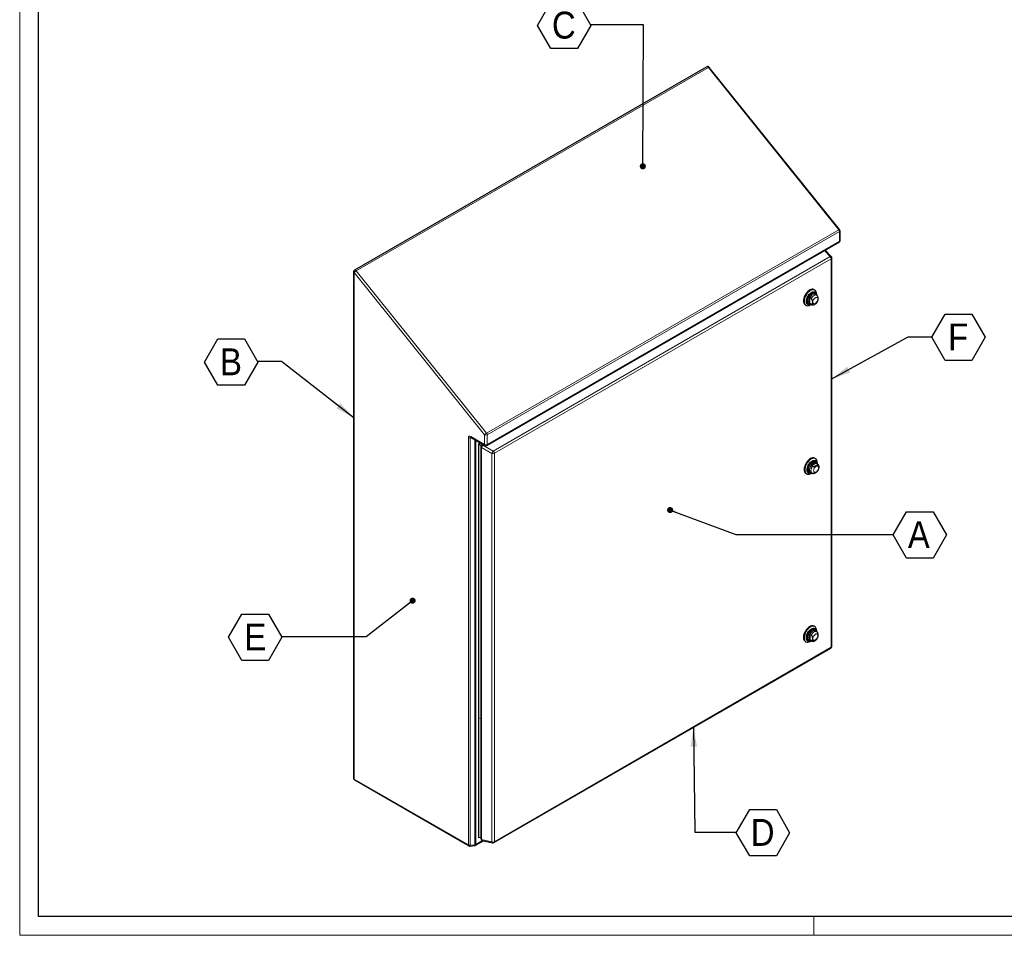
# Model space of a CAD drawing. Header units: millimetres. Extents: x 0 to 5046, y 0 to 3564.
# Tile 1 of 6: x 0 to 1569, y 0 to 1459. Entities that reach past the tile are written whole.
import ezdxf

# ---------------------------------------------------------------- set-up
doc = ezdxf.new("R2010")
doc.units = ezdxf.units.MM
doc.header["$LTSCALE"] = 6
doc.layers.add('SLD-0_1', color=7, linetype='Continuous')
doc.styles.add('SLDTEXTSTYLE3', font='Gothic.ttf', dxfattribs={"width": 0.913})
doc.styles.get("Standard").update_dxf_attribs({"font": 'Gothic.ttf'})
doc.dimstyles.new('SLDDIMSTYLE10', dxfattribs={"dimtxt": 0.18, "dimasz": 9.769231, "dimexe": 0, "dimexo": 0.0625, "dimgap": 0, "dimtad": 0, "dimtih": 1, "dimtoh": 1, "dimdec": 0, "dimrnd": 1e-09, "dimzin": 0, "dimdsep": 46, "dimtxsty": 'STANDARD', "dimblk1": 'DOT', "dimblk2": 'DOT', "dimsah": 1, "dimcen": 0.09, "dimadec": 0, "dimazin": 0, "dimtfac": 9.769231, "dimtdec": 0, "dimtofl": 0, "dimtmove": 0, "dimatfit": 3, "dimldrblk": 'DOT', "dimfxl": 1, "dimfrac": 2, "dimtolj": 1, "dimtzin": 0, "dimarcsym": 0})
doc.dimstyles.new('SLDDIMSTYLE9', dxfattribs={"dimtxt": 0.18, "dimasz": 31.75, "dimexe": 0, "dimexo": 0.0625, "dimgap": 0, "dimtad": 0, "dimtih": 1, "dimtoh": 1, "dimdec": 0, "dimrnd": 1e-09, "dimzin": 0, "dimdsep": 46, "dimtxsty": 'STANDARD', "dimsah": 1, "dimcen": 0.09, "dimadec": 0, "dimazin": 0, "dimtfac": 31.75, "dimtdec": 0, "dimtofl": 0, "dimtmove": 0, "dimatfit": 3, "dimfxl": 1, "dimfrac": 2, "dimtolj": 1, "dimtzin": 0, "dimarcsym": 0})

# ---------------------------------------------------------------- blocks, each defined once
blk = doc.blocks.new('SW_NOTE_0_13')
at = {"layer": 'SLD-0_1', "color": 0}
for p, q in [((0, -0.7), (21.3, 36.1)), ((21.3, 36.1), (63.8, 36.1)), ((63.8, 36.1), (85, -0.7)), ((21.3, -37.5), (0, -0.7)), ((85, -0.7), (63.8, -37.5)), ((63.8, -37.5), (21.3, -37.5))]:
    blk.add_line(p, q, dxfattribs=at)
at = {"layer": 'SLD-0_1', "color": 0, "insert": (42, 21.2), "char_height": 42.9, "attachment_point": 2, "style": 'SLDTEXTSTYLE3'}
blk.add_mtext('F', dxfattribs=at)
blk = doc.blocks.new('SW_NOTE_0_14')
at = {"layer": 'SLD-0_1', "color": 0}
for p, q in [((0, -0.7), (21.3, 36.1)), ((21.3, 36.1), (63.8, 36.1)), ((63.8, 36.1), (85, -0.7)), ((21.3, -37.5), (0, -0.7)), ((85, -0.7), (63.8, -37.5)), ((63.8, -37.5), (21.3, -37.5))]:
    blk.add_line(p, q, dxfattribs=at)
at = {"layer": 'SLD-0_1', "color": 0, "insert": (42, 21.2), "char_height": 42.9, "attachment_point": 2, "style": 'SLDTEXTSTYLE3'}
blk.add_mtext('D', dxfattribs=at)
blk = doc.blocks.new('SW_NOTE_0_15')
at = {"layer": 'SLD-0_1', "color": 0}
for p, q in [((-85, -0.7), (-63.8, 36.1)), ((-63.8, 36.1), (-21.3, 36.1)), ((-21.3, 36.1), (0, -0.7)), ((-63.8, -37.5), (-85, -0.7)), ((0, -0.7), (-21.3, -37.5)), ((-21.3, -37.5), (-63.8, -37.5))]:
    blk.add_line(p, q, dxfattribs=at)
at = {"layer": 'SLD-0_1', "color": 0, "insert": (-42.8, 21.2), "char_height": 42.9, "attachment_point": 2, "style": 'SLDTEXTSTYLE3'}
blk.add_mtext('B', dxfattribs=at)
blk = doc.blocks.new('SW_NOTE_0_16')
at = {"layer": 'SLD-0_1', "color": 0}
for p, q in [((-85, -0.7), (-63.8, 36.1)), ((-63.8, 36.1), (-21.3, 36.1)), ((-21.3, 36.1), (0, -0.7)), ((-63.8, -37.5), (-85, -0.7)), ((0, -0.7), (-21.3, -37.5)), ((-21.3, -37.5), (-63.8, -37.5))]:
    blk.add_line(p, q, dxfattribs=at)
at = {"layer": 'SLD-0_1', "color": 0, "insert": (-42.4, 21.2), "char_height": 42.9, "attachment_point": 2, "style": 'SLDTEXTSTYLE3'}
blk.add_mtext('E', dxfattribs=at)
blk = doc.blocks.new('_Dot')
at = {"color": 0, "linetype": 'ByBlock', "lineweight": -2}
blk.add_line((-0.5, 0), (-1, 0), dxfattribs=at)
at = {"color": 0, "linetype": 'ByBlock', "const_width": 0.5}
blk.add_lwpolyline([(-0.25, 0, 1), (0.25, 0, 1)], format="xyb", close=True, dxfattribs=at)
blk = doc.blocks.new('SW_NOTE_0_17')
at = {"layer": 'SLD-0_1', "color": 0}
for p, q in [((-85, -0.7), (-63.8, 36.1)), ((-63.8, 36.1), (-21.3, 36.1)), ((-21.3, 36.1), (0, -0.7)), ((-63.8, -37.5), (-85, -0.7)), ((0, -0.7), (-21.3, -37.5)), ((-21.3, -37.5), (-63.8, -37.5))]:
    blk.add_line(p, q, dxfattribs=at)
at = {"layer": 'SLD-0_1', "color": 0, "insert": (-42.9, 21.2), "char_height": 42.9, "attachment_point": 2, "style": 'SLDTEXTSTYLE3'}
blk.add_mtext('C', dxfattribs=at)
blk = doc.blocks.new('SW_NOTE_0_18')
at = {"layer": 'SLD-0_1', "color": 0}
for p, q in [((0, -0.7), (21.3, 36.1)), ((21.3, 36.1), (63.8, 36.1)), ((63.8, 36.1), (85, -0.7)), ((21.3, -37.5), (0, -0.7)), ((85, -0.7), (63.8, -37.5)), ((63.8, -37.5), (21.3, -37.5))]:
    blk.add_line(p, q, dxfattribs=at)
at = {"layer": 'SLD-0_1', "color": 0, "insert": (40.8, 21.2), "char_height": 42.9, "attachment_point": 2, "style": 'SLDTEXTSTYLE3'}
blk.add_mtext('A', dxfattribs=at)

msp = doc.modelspace()

# ---------------------------------------------------------------- linework, layer by layer
at = {"color": 7, "linetype": 'Continuous', "lineweight": 18}
for p, q in [((0.020875, 3563.511713), (0.020875, -0.488287)), ((5016.020875, 29.511713), (30.020875, 29.511713)), ((1266.020875, 29.511713), (1266.020875, -0.488287)), ((0.020875, -0.488287), (5046.020875, -0.488287))]:
    msp.add_line(p, q, dxfattribs=at)
at = {"color": 7, "linetype": 'Continuous', "lineweight": 25}
for p, q in [((30.020875, 29.511713), (30.020875, 3533.511713)), ((1095.196609, 1384.001648), (533.753825, 1059.887628)), ((1306.924073, 1124.670662), (1099.034679, 1383.283091)), ((1307.585881, 1107.221313), (1307.585881, 1122.791072)), ((744.642975, 780.509146), (1306.085759, 1104.623167)), ((1293.742483, 1081.325564), (1283.93501, 1091.835812)), ((1294.5491, 459.871594), (1294.5491, 1079.278843)), ((532.253703, 1057.289481), (532.253703, 249.886636)), ((1267.243231, 1028.19164), (1266.182571, 1028.803947)), ((1270.362441, 1020.040278), (1268.287835, 1021.237923)), ((1270.143295, 1020.166788), (1270.143295, 1021.781813)), ((1252.183709, 1004.554578), (1253.244369, 1003.942272)), ((1261.516592, 1014.497915), (1259.678115, 1015.559245)), ((1259.678115, 1006.614489), (1259.678115, 1015.559245)), ((1259.678115, 1006.614489), (1261.516592, 1005.553158)), ((1259.788525, 1006.515092), (1261.863132, 1005.317447)), ((1260.245409, 1004.636314), (1261.643986, 1005.443958)), ((1270.981978, 1019.589089), (1270.344462, 1020.012128)), ((719.674673, 793.191318), (741.643218, 780.509146)), ((734.496403, 784.634915), (731.140884, 782.697815)), ((731.140884, 782.697815), (731.140884, 346.222355)), ((735.45918, 780.204662), (731.140884, 782.697815)), ((735.057335, 778.704797), (735.057335, 153.615711)), ((738.412814, 782.374019), (736.557457, 781.302944)), ((1268.362982, 759.38913), (1267.302322, 760.001436)), ((1260.908277, 737.712582), (1262.982883, 736.514937)), ((1261.521077, 748.009372), (1269.267043, 752.481024)), ((1261.521077, 748.009372), (1263.359554, 746.948042)), ((1271.105521, 751.419693), (1269.267043, 752.481024)), ((1271.482192, 751.237768), (1269.407586, 752.435412)), ((1271.263046, 751.364278), (1271.263046, 752.979303)), ((1253.30346, 735.752068), (1254.36412, 735.139762)), ((1261.36516, 735.833804), (1262.763737, 736.641447)), ((1263.054628, 736.501916), (1263.668994, 736.221559)), ((1267.243231, 491.716162), (1266.182571, 492.328468)), ((1261.516592, 478.022436), (1259.678115, 479.083766)), ((1259.678115, 479.083766), (1259.678115, 470.13901)), ((1270.362441, 483.564799), (1268.287835, 484.762444)), ((1270.143295, 483.69131), (1270.143295, 485.306334)), ((755.969729, 147.224196), (1293.048978, 457.273447)), ((1252.183709, 468.0791), (1253.244369, 467.466794)), ((1259.678115, 470.13901), (1261.516592, 469.077679)), ((1259.788525, 470.039613), (1261.863132, 468.841969)), ((1260.245409, 468.160835), (1261.643986, 468.968479)), ((731.140884, 346.222355), (731.140884, 154.709138)), ((533.753825, 247.288489), (715.790192, 142.201132)), ((717.593874, 141.814701), (725.426132, 142.611957)), ((726.622206, 142.998388), (739.216242, 150.26877)), ((735.057335, 155.274932), (731.140884, 154.709138)), ((737.381764, 150.692767), (753.79428, 146.899398)), ((5016.020875, 29.511713), (30.020875, 29.511713))]:
    msp.add_line(p, q, dxfattribs=at)
at = {"color": 8, "linetype": 'Continuous', "lineweight": 18}
for p, q in [((1097.757147, 1382.912631), (536.314363, 1058.79861)), ((1305.646541, 1124.300201), (1097.757147, 1382.912631)), ((744.203757, 800.186181), (1305.646541, 1124.300201)), ((1306.707201, 1121.56646), (745.264417, 797.45244)), ((1306.707201, 1105.996701), (1306.707201, 1121.56646)), ((745.264417, 781.882681), (1306.707201, 1105.996701)), ((1291.917463, 1081.478598), (1282.841728, 1091.204673)), ((754.838214, 771.429347), (1291.917463, 1081.478598)), ((1293.67042, 1078.05423), (756.591171, 768.00498)), ((1293.67042, 458.646982), (1293.67042, 1078.05423)), ((741.021776, 797.45244), (533.132382, 1056.064869)), ((533.132382, 1056.064869), (533.132382, 248.662024)), ((536.314363, 1058.79861), (744.203757, 800.186181)), ((1261.86347, 1005.317252), (1261.516592, 1005.553158)), ((715.168749, 143.574666), (715.168749, 793.132882)), ((720.189593, 792.894061), (717.811014, 792.651942)), ((717.811014, 792.651942), (717.811014, 143.093726)), ((719.05323, 794.564852), (741.021776, 781.882681)), ((725.643272, 143.890982), (725.643272, 789.745719)), ((727.243648, 788.821841), (727.243648, 144.371922)), ((741.021776, 781.882681), (741.021776, 797.45244)), ((745.264417, 797.45244), (745.264417, 781.882681)), ((752.749121, 767.810932), (736.336605, 777.286138)), ((736.336605, 777.286138), (736.336605, 152.197052)), ((739.691989, 781.635567), (738.425698, 780.904553)), ((738.425698, 780.904553), (754.838214, 771.429347)), ((752.749121, 148.403684), (752.749121, 767.810932)), ((756.591171, 768.00498), (756.591171, 148.597731)), ((1271.105521, 751.419693), (1271.473305, 751.242877)), ((756.591171, 148.597731), (1293.67042, 458.646982)), ((1261.863303, 468.84187), (1261.516592, 469.077679)), ((731.140884, 346.222355), (735.057335, 345.374677)), ((533.132382, 248.662024), (715.168749, 143.574666)), ((717.811014, 143.093726), (725.643272, 143.890982)), ((727.243648, 144.371922), (737.960966, 150.558898)), ((736.336605, 152.197052), (752.749121, 148.403684))]:
    msp.add_line(p, q, dxfattribs=at)
at = {"color": 8, "linetype": 'Continuous', "lineweight": 18, "flags": 128}
for points in [[(1097.757147, 1382.912631), (1097.245525, 1383.452702), (1096.696487, 1383.853124), (1096.147449, 1384.086608), (1095.635827, 1384.137243), (1095.196609, 1384.001648)], [(1256.095921, 1010.705599), (1256.224996, 1012.293455), (1256.607261, 1013.969318), (1257.228026, 1015.668784), (1258.063435, 1017.326546), (1259.081384, 1018.878895), (1260.242754, 1020.266176), (1261.502913, 1021.435076), (1262.813435, 1022.340675), (1264.123957, 1022.948172), (1265.384117, 1023.234221), (1266.545486, 1023.187829), (1267.563435, 1022.810779), (1268.398844, 1022.117561), (1269.019609, 1021.134814), (1269.184583, 1020.720241)], [(1268.287835, 1021.237923), (1268.059928, 1021.356082), (1267.043384, 1021.622108), (1265.895498, 1021.549614), (1264.666439, 1021.141769), (1263.409921, 1020.416397), (1262.180862, 1019.405201), (1261.032976, 1018.152374), (1260.016432, 1016.712671), (1259.175658, 1015.149014), (1258.547399, 1013.529742), (1258.159114, 1011.925626), (1258.027772, 1010.406773)], [(1261.516592, 1014.497915), (1262.461325, 1016.083849), (1263.578345, 1017.509125), (1264.814947, 1018.706493), (1266.112786, 1019.61946), (1267.410625, 1020.204946), (1268.647228, 1020.435329), (1269.764248, 1020.299737), (1270.36227, 1020.040377)], [(1260.685273, 1005.997411), (1260.242754, 1005.932854), (1259.081384, 1005.979246), (1258.063435, 1006.356296), (1257.228026, 1007.049515), (1256.607261, 1008.032262), (1256.224996, 1009.26677), (1256.095921, 1010.705599)], [(1264.34502, 1009.209128), (1264.477537, 1010.447979), (1264.866058, 1011.755405), (1265.484107, 1013.042308), (1266.289563, 1014.220987), (1267.227537, 1015.211118), (1268.234107, 1015.945225), (1269.240677, 1016.373279), (1270.17865, 1016.46611), (1270.984107, 1016.21739), (1271.602155, 1015.644071), (1271.990677, 1014.785222), (1272.123194, 1013.699373), (1271.990677, 1012.460522), (1271.602155, 1011.153096), (1270.984107, 1009.866193), (1270.17865, 1008.687514), (1269.240677, 1007.697383), (1268.234107, 1006.963276), (1267.227537, 1006.535222), (1266.289563, 1006.442391), (1265.484107, 1006.691111), (1264.866058, 1007.26443), (1264.477537, 1008.123279), (1264.34502, 1009.209128)], [(1265.157931, 752.014594), (1263.908297, 751.141527), (1262.713278, 750.00328), (1261.625102, 748.649599), (1260.691328, 747.139648), (1259.952765, 745.539417), (1259.441694, 743.918846), (1259.180449, 742.34876), (1259.180449, 740.89778), (1259.441694, 739.629321), (1259.952765, 738.59882), (1260.691328, 737.851316), (1260.908277, 737.712582)], [(1263.019111, 736.494376), (1262.458459, 736.903762), (1261.78262, 737.803502), (1261.363925, 738.989778), (1261.22213, 740.406618), (1261.363925, 741.987171), (1261.78262, 743.656862), (1262.458459, 745.336909), (1263.359554, 746.948042)], [(1269.353858, 747.142715), (1270.360428, 747.570769), (1271.298402, 747.663599), (1272.103858, 747.41488), (1272.721906, 746.84156), (1273.110428, 745.982711), (1273.242945, 744.896862), (1273.110428, 743.658012), (1272.721906, 742.350586), (1272.103858, 741.063683), (1271.298402, 739.885003), (1270.360428, 738.894872), (1269.353858, 738.160766), (1268.347288, 737.732711), (1267.409314, 737.639881), (1266.603858, 737.8886), (1265.98581, 738.46192), (1265.597288, 739.320769), (1265.464771, 740.406618), (1265.597288, 741.645468), (1265.98581, 742.952894), (1266.603858, 744.239797), (1267.409314, 745.418477), (1268.347288, 746.408608), (1269.353858, 747.142715)], [(1260.685273, 469.521932), (1260.242754, 469.457375), (1259.081384, 469.503767), (1258.063435, 469.880818), (1257.228026, 470.574036), (1256.607261, 471.556783), (1256.224996, 472.791291), (1256.095921, 474.23012), (1256.224996, 475.817976), (1256.607261, 477.493839), (1257.228026, 479.193306), (1258.063435, 480.851067), (1259.081384, 482.403416), (1260.242754, 483.790697), (1261.502913, 484.959597), (1262.813435, 485.865197), (1264.123957, 486.472694), (1265.384117, 486.758742), (1266.545486, 486.71235), (1267.563435, 486.3353), (1268.398844, 485.642082), (1269.019609, 484.659335), (1269.184583, 484.244763)], [(1268.287835, 484.762444), (1268.059928, 484.880603), (1267.043384, 485.146629), (1265.895498, 485.074136), (1264.666439, 484.66629), (1263.409921, 483.940918), (1262.180862, 482.929722), (1261.032976, 481.676895), (1260.016432, 480.237192), (1259.175658, 478.673535), (1258.547399, 477.054264), (1258.159114, 475.450147), (1258.027772, 473.931294), (1258.159114, 472.564085), (1258.547399, 471.408273), (1259.175658, 470.514374), (1259.788525, 470.039613)], [(1261.516592, 478.022436), (1262.461325, 479.60837), (1263.578345, 481.033646), (1264.814947, 482.231015), (1266.112786, 483.143981), (1267.410625, 483.729468), (1268.647228, 483.95985), (1269.764248, 483.824258), (1270.362103, 483.564995)], [(1272.123194, 477.223894), (1271.990677, 475.985044), (1271.602155, 474.677617), (1270.984107, 473.390714), (1270.17865, 472.212035), (1269.240677, 471.221904), (1268.234107, 470.487797), (1267.227537, 470.059743), (1266.289563, 469.966913), (1265.484107, 470.215632), (1264.866058, 470.788952), (1264.477537, 471.6478), (1264.34502, 472.733649), (1264.477537, 473.9725), (1264.866058, 475.279926), (1265.484107, 476.566829), (1266.289563, 477.745509), (1267.227537, 478.73564), (1268.234107, 479.469746), (1269.240677, 479.8978), (1270.17865, 479.990631), (1270.984107, 479.741911), (1271.602155, 479.168592), (1271.990677, 478.309743), (1272.123194, 477.223894)]]:
    msp.add_lwpolyline(points, dxfattribs=at)
at = {"color": 7, "linetype": 'Continuous', "lineweight": 25, "flags": 128}
for points in [[(1266.182571, 1028.803947), (1265.747719, 1029.025568), (1264.474082, 1029.395509), (1263.063411, 1029.436106), (1261.552244, 1029.146308), (1259.979718, 1028.53362), (1258.386562, 1027.61391), (1256.814036, 1026.410998), (1255.302869, 1024.95604), (1253.892198, 1023.286718), (1252.618561, 1021.446266), (1251.514942, 1019.482351), (1250.609926, 1017.445837), (1249.926951, 1015.38947), (1249.483707, 1013.366507), (1249.291674, 1011.429343), (1249.355824, 1009.62815), (1249.674496, 1008.009576), (1250.239437, 1006.615543), (1251.036015, 1005.482155), (1252.0436, 1004.638766), (1252.183709, 1004.554578)], [(1270.143295, 1021.781813), (1270.015099, 1023.54156), (1269.633832, 1025.107719), (1269.009368, 1026.439727), (1268.15788, 1027.503085), (1267.101421, 1028.270254), (1265.867354, 1028.721364), (1264.48764, 1028.844731), (1262.998013, 1028.637161), (1261.437052, 1028.104029), (1259.845188, 1027.259143), (1258.263647, 1026.124385), (1256.733391, 1024.729145), (1255.294053, 1023.109559), (1253.98291, 1021.307574), (1252.833922, 1019.369859), (1251.876845, 1017.3466), (1251.136468, 1015.2902), (1250.631967, 1013.253917), (1250.376406, 1011.29049), (1250.376406, 1009.450772), (1250.631967, 1007.782409), (1251.136468, 1006.328611), (1251.876845, 1005.127032), (1252.833922, 1004.208791), (1253.98291, 1003.59767), (1255.294053, 1003.309497), (1256.733391, 1003.351735), (1258.263647, 1003.723291), (1259.845188, 1004.414542), (1260.245409, 1004.636314)], [(1261.635211, 1005.449024), (1260.559591, 1004.968924), (1259.154283, 1004.60552), (1257.84081, 1004.577697), (1256.661388, 1004.886348), (1255.653926, 1005.521552), (1254.850804, 1006.462895), (1254.277834, 1007.68012), (1253.953433, 1009.134105), (1253.888027, 1010.778117), (1254.083719, 1012.559317), (1254.534217, 1014.420455), (1255.225044, 1016.301714), (1256.133996, 1018.142626), (1257.231857, 1019.884026), (1258.483343, 1021.469941), (1259.848228, 1022.8494), (1261.282645, 1023.978065), (1262.74049, 1024.819661), (1264.174906, 1025.347138), (1265.539792, 1025.543542), (1266.791277, 1025.402561), (1267.889138, 1024.928726), (1268.79809, 1024.137266), (1269.488917, 1023.05362), (1269.939416, 1021.712616), (1270.13452, 1020.171854)], [(1260.84437, 1005.905566), (1260.647297, 1005.831174), (1259.329485, 1005.503396), (1258.103008, 1005.500595), (1257.009632, 1005.822866), (1256.086592, 1006.459235), (1255.365319, 1007.388031), (1254.870376, 1008.577626), (1254.618618, 1009.987508), (1254.618618, 1011.569667), (1254.870376, 1013.270223), (1255.365319, 1015.031266), (1256.086592, 1016.792826), (1257.009632, 1018.494916), (1258.103008, 1020.079571), (1259.329485, 1021.49283), (1260.647297, 1022.686565), (1262.011567, 1023.620125)], [(1262.506542, 1022.721976), (1261.201789, 1021.824887), (1259.944193, 1020.672481), (1258.779207, 1019.306407), (1257.748937, 1017.77604), (1256.890619, 1016.136691), (1256.235275, 1014.44761), (1255.806591, 1012.769845), (1255.62006, 1011.164035), (1255.682425, 1009.688218), (1255.991432, 1008.395733), (1256.535911, 1007.333296), (1257.296185, 1006.539304), (1258.244774, 1006.042455), (1259.347395, 1005.860706), (1260.564196, 1006.000626), (1260.645202, 1006.020543)], [(1262.011567, 1023.620125), (1263.375838, 1024.261718), (1264.69365, 1024.589497), (1265.920127, 1024.592298), (1267.013502, 1024.270027), (1267.936543, 1023.633658), (1268.657815, 1022.704861), (1269.152758, 1021.515267), (1269.343679, 1020.628397)], [(1269.144511, 1020.743374), (1268.777809, 1021.688261), (1268.122465, 1022.620698), (1267.264147, 1023.269054), (1266.233877, 1023.609896), (1265.068891, 1023.630906), (1263.811295, 1023.331323), (1262.506542, 1022.721976)], [(1259.678115, 1015.559245), (1259.073837, 1014.217695), (1258.628514, 1012.86155), (1258.355756, 1011.532262), (1258.263901, 1010.270459), (1258.355756, 1009.11471), (1258.628514, 1008.10034), (1259.073837, 1007.258355), (1259.678115, 1006.614489)], [(1267.302322, 760.001436), (1266.563781, 760.346039), (1265.252639, 760.634212), (1263.8133, 760.591973), (1262.283044, 760.220417), (1260.701504, 759.529166), (1259.109639, 758.536124), (1257.548679, 757.26701), (1256.059051, 755.754694), (1254.679337, 754.038342), (1253.44527, 752.162409), (1252.388812, 750.175479), (1251.537324, 748.129014), (1250.912859, 746.076015), (1250.531592, 744.069654), (1250.403396, 742.161895)], [(1271.263046, 752.979303), (1271.255018, 753.434971), (1271.062984, 755.150417), (1270.61974, 756.661621), (1269.936765, 757.929443), (1269.031749, 758.921047), (1267.928131, 759.610751), (1266.654493, 759.980692), (1265.243823, 760.02129), (1263.732655, 759.731491), (1262.16013, 759.118803), (1260.566973, 758.199093), (1258.994447, 756.996182), (1257.48328, 755.541224), (1256.07261, 753.871901), (1254.798972, 752.031449), (1253.695353, 750.067534), (1252.790337, 748.03102), (1252.107363, 745.974653), (1251.664119, 743.951691), (1251.472085, 742.014527), (1251.536235, 740.213333), (1251.854907, 738.59476), (1252.419848, 737.200726), (1253.216427, 736.067338), (1254.224011, 735.223949), (1255.416506, 734.692403), (1256.763027, 734.486466), (1258.228698, 734.611472), (1259.775561, 735.064183), (1261.363551, 735.832875), (1261.363551, 735.832875)], [(1254.99959, 741.549589), (1255.13027, 743.301718), (1255.518111, 745.148411), (1256.150646, 747.030316), (1257.007546, 748.886946), (1258.061269, 750.658628), (1259.277947, 752.288417), (1260.618476, 753.723932), (1262.03977, 754.919034), (1263.496147, 755.835311), (1264.940798, 756.443313), (1266.327291, 756.723499), (1267.611063, 756.666863), (1268.750852, 756.275226), (1269.710024, 755.561174), (1270.457752, 754.547659), (1270.970002, 753.267256), (1271.23031, 751.761117), (1271.254271, 751.369344)], [(1261.964121, 737.103056), (1261.099474, 736.824593), (1259.82188, 736.658595), (1258.656984, 736.819015), (1257.644457, 737.300388), (1256.818778, 738.086324), (1256.208065, 739.150057), (1255.833115, 740.455364), (1255.706697, 741.957793), (1255.833115, 743.606182), (1256.208065, 745.344397), (1256.818778, 747.113244), (1257.644457, 748.852488), (1258.656984, 750.502901), (1259.82188, 752.00828), (1261.099474, 753.317361), (1262.446261, 754.385565), (1263.816376, 755.176516), (1265.163162, 755.663278), (1266.440757, 755.829276), (1267.605652, 755.668857), (1268.61818, 755.187483), (1269.443858, 754.401548), (1270.054571, 753.337815), (1270.429521, 752.032508), (1270.46343, 751.825886)], [(1268.666075, 754.300121), (1268.615926, 754.332553), (1267.625374, 754.751874), (1266.490285, 754.853368), (1265.251684, 754.633367), (1263.954337, 754.099823), (1262.645133, 753.272019), (1261.371391, 752.179875), (1260.179148, 750.862862), (1259.111493, 749.368582), (1258.207015, 747.751042), (1257.498403, 746.068704), (1257.01127, 744.382371), (1256.76322, 742.752993), (1256.76322, 741.239458), (1257.01127, 739.896472), (1257.498403, 738.772571), (1258.207015, 737.908378), (1259.111493, 737.335126), (1260.179148, 737.073534), (1261.347664, 737.128899)], [(1261.721762, 737.17965), (1261.362505, 737.130344), (1260.201135, 737.176736), (1259.183186, 737.553786), (1258.347777, 738.247004), (1257.727012, 739.229751), (1257.344747, 740.46426), (1257.215672, 741.903089), (1257.344747, 743.490945), (1257.727012, 745.166807), (1258.347777, 746.866274), (1259.183186, 748.524035), (1260.201135, 750.076384), (1261.362505, 751.463665), (1262.622664, 752.632565), (1263.933186, 753.538165)], [(1263.933186, 753.538165), (1265.243708, 754.145662), (1266.503868, 754.431711), (1267.665237, 754.385319), (1268.683186, 754.008268), (1269.518595, 753.31505), (1270.13936, 752.332303), (1270.275902, 751.99746)], [(1262.858812, 736.701676), (1262.03977, 736.308563), (1260.618476, 735.862674), (1259.277947, 735.750447), (1258.061269, 735.975489), (1257.007546, 736.530568), (1256.150646, 737.397843), (1255.518111, 738.549438), (1255.13027, 739.948341), (1254.99959, 741.549589)], [(1269.267043, 752.481024), (1268.40738, 752.682548), (1267.455613, 752.647347), (1266.440834, 752.376499), (1265.39406, 751.87828), (1264.347286, 751.167919), (1263.332507, 750.267129), (1262.38074, 749.203443), (1261.521077, 748.009372)], [(1266.182571, 492.328468), (1266.040761, 492.407081), (1264.806694, 492.858191), (1263.42698, 492.981558), (1261.937352, 492.773988), (1260.376392, 492.240856), (1258.784528, 491.39597), (1257.202987, 490.261212), (1255.672731, 488.865972), (1254.233393, 487.246386), (1252.92225, 485.444401), (1251.773262, 483.506686), (1250.816185, 481.483428), (1250.075808, 479.427027), (1249.571306, 477.390744), (1249.315746, 475.427318), (1249.315746, 473.587599), (1249.571306, 471.919236), (1250.075808, 470.465439), (1250.816185, 469.263859), (1251.773262, 468.345618), (1252.183709, 468.0791)], [(1260.2438, 491.023049), (1258.65581, 489.958286), (1257.108947, 488.625027), (1255.643275, 487.057805), (1254.296755, 485.297209), (1253.10426, 483.388837), (1252.096676, 481.382115), (1251.300097, 479.329017), (1250.735156, 477.282717), (1250.416484, 475.296212), (1250.352334, 473.420953), (1250.544368, 471.705506), (1250.987612, 470.194303), (1251.670586, 468.926481), (1252.575602, 467.934877), (1253.679221, 467.245173), (1254.952858, 466.875231), (1256.363529, 466.834634), (1257.874696, 467.124432), (1259.447222, 467.73712), (1260.245409, 468.160835)], [(1261.635211, 468.973545), (1260.202087, 468.37159), (1258.815594, 468.091404), (1257.531823, 468.14804), (1256.392034, 468.539678), (1255.432861, 469.253729), (1254.685133, 470.267244), (1254.172883, 471.547647), (1253.912575, 473.053786), (1253.912575, 474.737252), (1254.172883, 476.543936), (1254.685133, 478.415771), (1255.432861, 480.292594), (1256.392034, 482.114082), (1257.531823, 483.821692), (1258.815594, 485.360539), (1260.202087, 486.681164), (1261.646739, 487.74112), (1263.103116, 488.506341), (1264.524409, 488.95223), (1265.864938, 489.064456), (1267.081617, 488.839414), (1268.135339, 488.284335), (1268.992239, 487.41706), (1269.624774, 486.265465), (1270.012615, 484.866562), (1270.13452, 483.696375)], [(1254.586946, 474.284825), (1254.713364, 475.933214), (1255.088314, 477.671428), (1255.699027, 479.440276), (1256.524706, 481.17952), (1257.537233, 482.829933), (1258.702129, 484.335312), (1259.979723, 485.644393), (1261.32651, 486.712597), (1262.696625, 487.503548), (1264.043411, 487.99031), (1265.321006, 488.156308), (1266.485901, 487.995889), (1267.498428, 487.514515), (1268.324107, 486.728579), (1268.93482, 485.664846), (1269.30977, 484.35954), (1269.343679, 484.152918)], [(1269.144511, 484.267895), (1269.021652, 484.650195), (1268.477173, 485.712632), (1267.716899, 486.506624), (1266.768309, 487.003473), (1265.665689, 487.185222), (1264.448888, 487.045302), (1263.161886, 486.588769), (1261.851198, 485.832125), (1260.564196, 484.802717), (1259.347395, 483.537749), (1258.244774, 482.082941), (1257.296185, 480.490874), (1256.535911, 478.819089), (1255.991432, 477.128009), (1255.682425, 475.478753), (1255.62006, 473.930931), (1255.806591, 472.540484), (1256.235275, 471.357667), (1256.890619, 470.42523), (1257.748937, 469.776874), (1258.779207, 469.436032), (1259.944193, 469.415022), (1260.645202, 469.545065)], [(1270.143295, 485.306334), (1270.071117, 486.64259), (1269.752444, 488.261164), (1269.187503, 489.655197), (1268.390925, 490.788585), (1267.38334, 491.631974), (1266.190845, 492.163521), (1264.844325, 492.369458), (1263.378653, 492.244452), (1261.831791, 491.791741), (1260.2438, 491.023049)], [(1260.84437, 469.430087), (1259.979723, 469.151625), (1258.702129, 468.985627), (1257.537233, 469.146046), (1256.524706, 469.62742), (1255.699027, 470.413355), (1255.088314, 471.477089), (1254.713364, 472.782395), (1254.586946, 474.284825)], [(1259.678115, 479.083766), (1259.073837, 477.742216), (1258.628514, 476.386072), (1258.355756, 475.056783), (1258.263901, 473.79498), (1258.355756, 472.639231), (1258.628514, 471.624861), (1259.073837, 470.782876), (1259.678115, 470.13901)]]:
    msp.add_lwpolyline(points, dxfattribs=at)
at = {"color": 7, "linetype": 'Continuous', "lineweight": 25}
for centre, radius, start, end in [((1096.696487, 1381.403501), 3, 38.794571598, 119.997311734), ((1304.585881, 1122.791072), 3, 0, 38.794571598), ((1304.585881, 1107.221313), 3, 299.997311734, 0), ((1291.5491, 1079.278843), 3, 0, 43.018972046), ((535.253703, 1057.289481), 3, 119.997311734, 180), ((738.057335, 778.704797), 3, 119.997311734, 180), ((743.143097, 783.107293), 3, 240.002688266, 299.997311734), ((1257.314171, 741.427641), 6.949672, 173.935208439, 234.752611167), ((1291.5491, 459.871594), 3, 299.997311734, 0), ((535.253703, 249.886636), 3, 180, 240.002688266), ((717.29007, 144.799278), 3, 240.002688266, 275.812198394), ((725.122328, 145.596535), 3, 275.812198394, 299.997311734), ((738.057335, 153.615711), 3, 180, 256.985945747), ((754.469851, 149.822343), 3, 256.985945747, 299.997311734)]:
    msp.add_arc(centre, radius, start, end, dxfattribs=at)
at = {"color": 8, "linetype": 'Continuous', "lineweight": 18}
for centre, radius, start, end in [((1098.776868, 1381.78414), 1.52096, 80.240932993, 132.101441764), ((1306.666262, 1123.171711), 1.52096, 80.240932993, 132.101441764), ((1302.107402, 1121.354424), 4.604683, 2.639287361, 39.772072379), ((1306.08451, 1122.940791), 1.508818, 294.374658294, 354.305200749), ((1305.237195, 1105.834441), 1.478934, 305.013332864, 6.29884753), ((1306.08451, 1107.371032), 1.508818, 294.374658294, 354.305200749), ((1292.710838, 1079.981329), 1.694479, 52.495253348, 117.918289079), ((1288.984329, 1077.816248), 4.69213, 2.907262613, 51.309163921), ((1293.049501, 1079.42729), 1.506929, 294.333235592, 354.34662345), ((533.755074, 1057.4392), 1.508818, 185.694799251, 245.625341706), ((542.053696, 1048.899496), 11.442569, 120.104407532, 141.229454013), ((534.319495, 1057.662926), 2.295491, 29.65297254, 104.266152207), ((1265.220399, 1021.056303), 3.691467, 38.334489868, 58.083371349), ((1258.668414, 1010.31475), 4.748486, 245.169565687, 294.898632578), ((1262.234026, 1009.965693), 4.229317, 174.013677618, 234.674141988), ((717.264955, 797.150634), 4.531712, 242.447328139, 276.920802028), ((720.523236, 794.402592), 1.478934, 173.70115246, 234.986667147), ((749.94309, 790.287067), 11.442569, 120.104407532, 141.229454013), ((743.143097, 801.546573), 4.611066, 242.609672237, 297.390327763), ((740.664618, 797.240403), 4.604683, 2.639287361, 39.772072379), ((736.710839, 778.90972), 1.666154, 187.064791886, 257.02009499), ((743.248655, 775.70774), 7.089977, 132.863186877, 167.136812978), ((737.19274, 779.70236), 1.722049, 44.276173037, 111.648479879), ((742.491782, 781.720421), 1.478934, 173.701152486, 234.98666712), ((743.143097, 785.976814), 4.611066, 242.609672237, 297.390327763), ((743.83736, 781.700989), 1.438577, 304.056350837, 7.255829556), ((759.661171, 766.232535), 7.089977, 132.863186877, 167.136812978), ((751.90508, 767.766997), 4.69213, 2.907262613, 51.309163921), ((754.454233, 772.182939), 4.692744, 248.693880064, 297.08878256), ((1266.180075, 752.076297), 3.926983, 28.906185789, 57.470267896), ((1267.642433, 748.592816), 4.22863, 65.327622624, 125.982835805), ((1259.783057, 741.46578), 4.704199, 244.988220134, 294.338218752), ((1264.459048, 483.848712), 4.72535, 4.93202688, 54.342209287), ((1258.668429, 473.814638), 4.726146, 245.043859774, 295.024195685), ((1292.170487, 458.498262), 1.507288, 305.649756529, 5.662423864), ((1293.085771, 459.994017), 1.468441, 293.462125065, 355.217733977), ((533.755074, 250.036355), 1.508818, 185.694799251, 245.625341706), ((534.602388, 248.499764), 1.478934, 173.701152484, 234.986667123), ((716.638755, 143.412406), 1.478934, 173.701152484, 234.986667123), ((717.264955, 147.592418), 4.531712, 242.447328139, 276.920802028), ((715.893119, 142.761382), 1.946477, 330.898613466, 9.83090466), ((723.725377, 143.558639), 1.946477, 330.898613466, 9.83090466), ((725.299931, 147.936658), 4.060219, 274.850849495, 298.601979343), ((725.816591, 144.19023), 1.438577, 304.056350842, 7.255829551), ((736.761051, 153.865913), 1.721991, 188.354540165, 255.730346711), ((737.977982, 152.222236), 1.64157, 180.879030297, 248.703174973), ((754.454233, 152.77569), 4.692744, 248.693880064, 297.08878256), ((754.390498, 148.428868), 1.64157, 180.879030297, 248.703174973), ((755.131907, 148.430611), 1.468802, 304.778924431, 6.533255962)]:
    msp.add_arc(centre, radius, start, end, dxfattribs=at)
for centre, major_axis, ratio, start_param, end_param in [((719.05323, 790.890419), (-3.218008, 3.915757), 0.5556237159, 5.3068922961, 6.8776886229), ((721.174551, 792.115031), (3.356491, -0.615021), 0.3537957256, 2.259554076, 3.2063292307)]:
    msp.add_ellipse(centre, major_axis=major_axis, ratio=ratio, start_param=start_param, end_param=end_param, dxfattribs=at)
at = {"color": 7, "linetype": 'Continuous', "lineweight": 25}
for points, knots in [([(1269.243096, 1020.686462), (1269.210592, 1020.876463), (1269.112904, 1021.447494), (1268.767718, 1022.294884), (1268.321105, 1023.101081), (1267.929892, 1023.477961), (1267.790524, 1023.612222)], [0, 0, 0, 0, 0.1621457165, 0.4873143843, 0.817358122, 1, 1, 1, 1]), ([(1256.967998, 1005.91957), (1257.281723, 1005.807808), (1257.954178, 1005.568252), (1259.09271, 1005.563177), (1260.042416, 1005.691824), (1260.593971, 1005.90871), (1260.739676, 1005.966005)], [0, 0, 0, 0, 0.2690523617, 0.5767033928, 0.8881774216, 1, 1, 1, 1]), ([(1261.516592, 1014.497915), (1261.635143, 1014.418889), (1261.908223, 1014.236854), (1262.317388, 1013.780195), (1262.771004, 1013.063071), (1263.240175, 1011.874619), (1263.478057, 1010.406933), (1263.532518, 1008.933282), (1263.488834, 1007.626135), (1263.334515, 1006.600167), (1263.027908, 1005.850804), (1262.632127, 1005.44178), (1262.128997, 1005.321017), (1261.744224, 1005.425912), (1261.539374, 1005.540423), (1261.516592, 1005.553158)], [0, 0, 0, 0, 0.0369264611, 0.0850591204, 0.1377155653, 0.2227588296, 0.3675852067, 0.4999338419, 0.6129938, 0.7277864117, 0.803401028, 0.8794997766, 0.9360221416, 0.9928849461, 1, 1, 1, 1]), ([(1261.873818, 1005.33549), (1262.185822, 1005.171448), (1262.855197, 1004.81951), (1264.008742, 1004.628926), (1265.226291, 1004.679501), (1266.452448, 1004.999677), (1267.677308, 1005.58059), (1268.878512, 1006.427489), (1270.008699, 1007.518256), (1271.008271, 1008.805623), (1271.847287, 1010.211883), (1272.231514, 1011.204766), (1272.420542, 1011.693236)], [0, 0, 0, 0, 0.0799824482, 0.1715948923, 0.2630410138, 0.3577301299, 0.4581227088, 0.5644555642, 0.6741686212, 0.7840111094, 0.8937397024, 1, 1, 1, 1]), ([(1272.381665, 1011.710666), (1272.482131, 1012.046432), (1272.702879, 1012.784196), (1272.718195, 1014.103078), (1272.683004, 1015.453182), (1272.526423, 1016.657898), (1272.220803, 1017.764299), (1271.823001, 1018.619948), (1271.382646, 1019.267165), (1271.091738, 1019.498416), (1270.980346, 1019.586965)], [0, 0, 0, 0, 0.1548108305, 0.3401593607, 0.498494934, 0.6592570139, 0.7651520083, 0.8717250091, 0.9508821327, 1, 1, 1, 1]), ([(719.158376, 793.42004), (719.148661, 793.419965), (719.104659, 793.419629), (719.313536, 793.385919), (719.561905, 793.252083), (719.674673, 793.191318)], [0, 0, 0, 0, 0.1339712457, 0.6067967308, 1, 1, 1, 1]), ([(1270.360256, 751.897267), (1270.328267, 752.082494), (1270.230573, 752.648178), (1269.894744, 753.501486), (1269.330279, 754.413526), (1268.828248, 755.010646), (1268.479188, 755.220528), (1268.434459, 755.247423)], [0, 0, 0, 0, 0.1317928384, 0.4024970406, 0.6772597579, 0.9586433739, 1, 1, 1, 1]), ([(1270.360256, 751.897267), (1270.262273, 752.181787), (1270.053125, 752.789101), (1269.530187, 753.551004), (1269.060292, 754.074306), (1268.724911, 754.244753), (1268.670986, 754.272159)], [0, 0, 0, 0, 0.2818159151, 0.6015441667, 0.9359323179, 1, 1, 1, 1]), ([(1271.105521, 751.419693), (1271.214903, 751.345962), (1271.466862, 751.176124), (1271.68512, 750.829709), (1271.744493, 750.340251), (1271.419038, 749.610676), (1270.504856, 748.808278), (1269.310393, 748.05585), (1268.112909, 747.414994), (1266.992977, 746.946644), (1265.884159, 746.660538), (1264.936314, 746.570318), (1264.077083, 746.655194), (1263.590791, 746.818714), (1263.382697, 746.935099), (1263.359554, 746.948042)], [0, 0, 0, 0, 0.0369264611, 0.0850591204, 0.1377155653, 0.2227588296, 0.3675852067, 0.4999338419, 0.6129938, 0.7277864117, 0.803401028, 0.8794997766, 0.9360221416, 0.9928849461, 1, 1, 1, 1]), ([(1263.659207, 736.199837), (1263.691395, 736.184934), (1263.89394, 736.091156), (1264.385434, 736.001848), (1265.227563, 735.962545), (1266.494496, 736.152871), (1267.881216, 736.679929), (1269.191663, 737.368028), (1270.280647, 738.064847), (1270.986398, 738.569102), (1271.212948, 738.884454), (1271.240149, 738.922317)], [0, 0, 0, 0, 0.0127081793, 0.0799685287, 0.1535503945, 0.272389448, 0.4747691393, 0.6597124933, 0.8177019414, 0.9781125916, 1, 1, 1, 1]), ([(1271.242758, 738.920281), (1271.546625, 739.291239), (1272.192709, 740.079972), (1272.982515, 741.468047), (1273.619075, 742.987104), (1274.026037, 744.566069), (1274.167153, 746.098801), (1274.038448, 747.517569), (1273.669599, 748.76969), (1273.065985, 749.845697), (1272.328071, 750.700343), (1271.717967, 751.059273), (1271.449793, 751.217042)], [0, 0, 0, 0, 0.09738107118, 0.20705262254, 0.31747121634, 0.42950404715, 0.54443692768, 0.6483330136, 0.74646893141, 0.83945766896, 0.92943277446, 1, 1, 1, 1]), ([(1258.08775, 737.117059), (1258.401474, 737.005298), (1259.073929, 736.765742), (1260.212461, 736.760666), (1261.162167, 736.889314), (1261.713722, 737.106199), (1261.859427, 737.163494)], [0, 0, 0, 0, 0.2690523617, 0.5767033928, 0.8881774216, 1, 1, 1, 1]), ([(1269.243096, 484.210984), (1269.210545, 484.400939), (1269.112718, 484.971831), (1268.769408, 485.821073), (1268.278582, 486.686544), (1267.831412, 487.111102), (1267.637899, 487.29483)], [0, 0, 0, 0, 0.151658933, 0.4557972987, 0.7644954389, 1, 1, 1, 1]), ([(1261.516592, 478.022436), (1261.635143, 477.94341), (1261.908223, 477.761376), (1262.317388, 477.304716), (1262.771004, 476.587592), (1263.240175, 475.399141), (1263.478057, 473.931454), (1263.532518, 472.457803), (1263.488834, 471.150656), (1263.334515, 470.124689), (1263.027908, 469.375325), (1262.632127, 468.966302), (1262.128997, 468.845538), (1261.744224, 468.950434), (1261.539374, 469.064944), (1261.516592, 469.077679)], [0, 0, 0, 0, 0.0369264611, 0.0850591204, 0.1377155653, 0.2227588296, 0.3675852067, 0.4999338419, 0.6129938, 0.7277864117, 0.803401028, 0.8794997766, 0.9360221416, 0.9928849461, 1, 1, 1, 1]), ([(1261.881111, 468.870118), (1261.974504, 468.804711), (1262.403317, 468.504396), (1263.315408, 468.254517), (1264.520375, 468.136629), (1265.746034, 468.309463), (1266.971662, 468.737294), (1268.191476, 469.431933), (1269.367981, 470.386112), (1270.452005, 471.566151), (1271.380045, 472.919255), (1272.052469, 474.171943), (1272.315342, 474.972435), (1272.410918, 475.263481)], [0, 0, 0, 0, 0.0258689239, 0.1187770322, 0.2095836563, 0.3017320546, 0.3983232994, 0.5010575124, 0.6089006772, 0.7184663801, 0.827860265, 0.9374128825, 1, 1, 1, 1]), ([(1270.972195, 483.102346), (1270.833179, 483.238564), (1270.647554, 483.420454), (1270.411122, 483.521407), (1270.351755, 483.546756)], [0, 0, 0, 0, 0.74890548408, 1, 1, 1, 1]), ([(1272.390584, 475.271191), (1272.487324, 475.595536), (1272.704039, 476.322117), (1272.717951, 477.627788), (1272.683066, 478.977655), (1272.526412, 480.182428), (1272.220805, 481.288817), (1271.823003, 482.144475), (1271.382569, 482.791779), (1271.09157, 483.023093), (1270.98009, 483.111709)], [0, 0, 0, 0, 0.15025480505, 0.33659396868, 0.49577579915, 0.65739710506, 0.7638580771, 0.87100067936, 0.95058087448, 1, 1, 1, 1]), ([(1257.201648, 469.374694), (1257.439181, 469.292049), (1258.036213, 469.084323), (1259.093455, 469.090331), (1260.042359, 469.216145), (1260.593959, 469.433189), (1260.739676, 469.490526)], [0, 0, 0, 0, 0.2175876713, 0.5468998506, 0.8803041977, 1, 1, 1, 1])]:
    msp.add_open_spline(points, degree=3, knots=knots, dxfattribs=at)

# ---------------------------------------------------------------- block references
at = {"layer": 'SLD-0_1'}
for name, p in [('SW_NOTE_0_17', (910.251595, 1450.826957)), ('SW_NOTE_0_13', (1453.845768, 953.666714)), ('SW_NOTE_0_15', (379.622792, 914.112961)), ('SW_NOTE_0_18', (1392.385322, 638.453732)), ('SW_NOTE_0_16', (417.959506, 475.370568)), ('SW_NOTE_0_14', (1142.283902, 163.808702))]:
    msp.add_blockref(name, p, dxfattribs=at)

# ---------------------------------------------------------------- leaders
for points, dimstyle in [([(993.241106, 1225.53449), (994.550985, 1450.826957), (910.251595, 1450.826957)], 'SLDDIMSTYLE10'), ([(1293.67042, 886.141132), (1416.345768, 953.666714), (1453.845768, 953.666714)], 'SLDDIMSTYLE9'), ([(533.132382, 824.224776), (417.122792, 914.112961), (379.622792, 914.112961)], 'SLDDIMSTYLE9'), ([(1036.811875, 677.460081), (1141.379147, 638.453732), (1392.385322, 638.453732)], 'SLDDIMSTYLE10'), ([(626.329367, 532.988584), (552.467156, 475.370568), (417.959506, 475.370568)], 'SLDDIMSTYLE10'), ([(1074.074262, 331.876818), (1076.337705, 163.808702), (1142.283902, 163.808702)], 'SLDDIMSTYLE9')]:
    msp.add_leader(points, dimstyle=dimstyle, dxfattribs=at)

doc.saveas('drawing.dxf')
